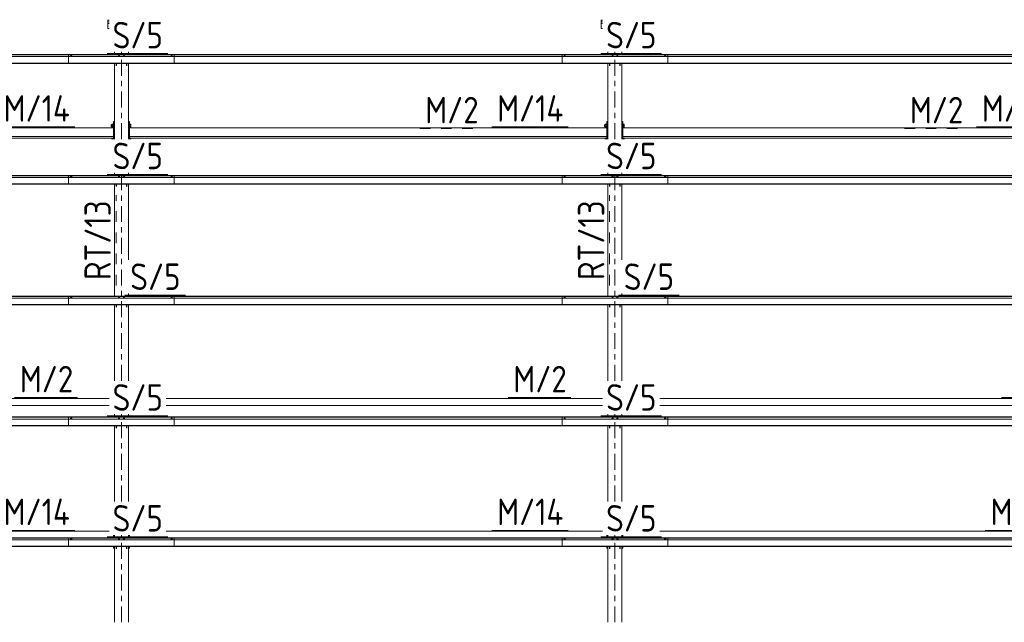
# Model space of a CAD drawing. Header units: millimetres. Extents: x -76 to 1111, y -178 to 661.
# Tile 43 of 91: x 132 to 244, y 442 to 510. Entities that reach past the tile are written whole.
import ezdxf

# ---------------------------------------------------------------- set-up
doc = ezdxf.new("R2010")
doc.units = ezdxf.units.MM
doc.header["$LTSCALE"] = 0.6
for name, pattern in [('XKITLINE00', [0]), ('XKITLINE02', [4, 2, -2]), ('XKITLINE03', [6, 3, -1, 1, -1])]:
    doc.linetypes.add(name, pattern=pattern)
for name, color, linetype, lineweight in [('Bolt', 7, 'Continuous', 0), ('Part', 2, 'Continuous', 0), ('PartMark', 3, 'Continuous', 0), ('S-GRID', 1, 'Continuous', 0)]:
    doc.layers.add(name, color=color, linetype=linetype, lineweight=lineweight)
doc.styles.add('ISOCPEUR', font='ISOCPEUR.TTF')

msp = doc.modelspace()

# ---------------------------------------------------------------- linework, layer by layer
at = {"layer": 'Bolt', "color": 3, "linetype": 'XKITLINE00', "lineweight": 0}
for p, q in [((137.71, 506.21), (137.65, 506.19)), ((137.65, 506.19), (137.65, 506.18)), ((137.71, 506.28), (137.7, 506.27)), ((137.7, 506.27), (137.7, 506.21)), ((137.73, 506.28), (137.71, 506.28)), ((137.82, 506.21), (137.71, 506.21)), ((137.71, 506.21), (137.71, 506.18)), ((137.76, 506.29), (137.73, 506.28)), ((137.79, 506.28), (137.76, 506.29)), ((137.82, 506.28), (137.79, 506.28)), ((137.82, 506.27), (137.82, 506.28)), ((137.82, 506.21), (137.82, 506.27)), ((137.87, 506.19), (137.82, 506.21)), ((137.82, 506.21), (137.82, 506.18)), ((137.87, 506.18), (137.87, 506.19)), ((143.13, 506.21), (143.08, 506.19)), ((143.08, 506.19), (143.08, 506.18)), ((143.14, 506.28), (143.13, 506.27)), ((143.13, 506.21), (143.13, 506.27)), ((143.24, 506.21), (143.13, 506.21)), ((143.13, 506.21), (143.13, 506.18)), ((143.16, 506.28), (143.14, 506.28)), ((143.19, 506.29), (143.16, 506.28)), ((143.22, 506.28), (143.19, 506.29)), ((143.24, 506.28), (143.22, 506.28)), ((143.25, 506.27), (143.24, 506.28)), ((143.3, 506.19), (143.24, 506.21)), ((143.24, 506.21), (143.24, 506.18)), ((143.25, 506.21), (143.25, 506.27)), ((143.3, 506.18), (143.3, 506.19)), ((143.68, 506.21), (143.63, 506.19)), ((143.63, 506.19), (143.63, 506.18)), ((143.69, 506.28), (143.68, 506.27)), ((143.68, 506.21), (143.68, 506.27)), ((143.79, 506.21), (143.68, 506.21)), ((143.68, 506.21), (143.68, 506.18)), ((143.71, 506.28), (143.69, 506.28)), ((143.74, 506.29), (143.71, 506.28)), ((143.77, 506.28), (143.74, 506.29)), ((143.79, 506.28), (143.77, 506.28)), ((143.8, 506.27), (143.79, 506.28)), ((143.85, 506.19), (143.79, 506.21)), ((143.79, 506.21), (143.79, 506.18)), ((143.8, 506.21), (143.8, 506.27)), ((143.85, 506.18), (143.85, 506.19)), ((149.11, 506.21), (149.05, 506.19)), ((149.05, 506.19), (149.05, 506.18)), ((149.11, 506.28), (149.1, 506.27)), ((149.1, 506.27), (149.1, 506.21)), ((149.13, 506.28), (149.11, 506.28)), ((149.22, 506.21), (149.11, 506.21)), ((149.11, 506.21), (149.11, 506.18)), ((149.16, 506.29), (149.13, 506.28)), ((149.19, 506.28), (149.16, 506.29)), ((149.22, 506.28), (149.19, 506.28)), ((149.22, 506.27), (149.22, 506.28)), ((149.22, 506.21), (149.22, 506.27)), ((149.27, 506.19), (149.22, 506.21)), ((149.22, 506.21), (149.22, 506.18)), ((149.27, 506.18), (149.27, 506.19)), ((193.71, 506.21), (193.65, 506.19)), ((193.65, 506.19), (193.65, 506.18)), ((193.71, 506.28), (193.7, 506.27)), ((193.7, 506.27), (193.7, 506.21)), ((193.73, 506.28), (193.71, 506.28)), ((193.82, 506.21), (193.71, 506.21)), ((193.71, 506.21), (193.71, 506.18)), ((193.76, 506.29), (193.73, 506.28)), ((193.79, 506.28), (193.76, 506.29)), ((193.82, 506.28), (193.79, 506.28)), ((193.82, 506.27), (193.82, 506.28)), ((193.82, 506.21), (193.82, 506.27)), ((193.87, 506.19), (193.82, 506.21)), ((193.82, 506.21), (193.82, 506.18)), ((193.87, 506.18), (193.87, 506.19)), ((199.13, 506.21), (199.08, 506.19)), ((199.08, 506.19), (199.08, 506.18)), ((199.14, 506.28), (199.13, 506.27)), ((199.13, 506.21), (199.13, 506.27)), ((199.24, 506.21), (199.13, 506.21)), ((199.13, 506.21), (199.13, 506.18)), ((199.16, 506.28), (199.14, 506.28)), ((199.19, 506.29), (199.16, 506.28)), ((199.22, 506.28), (199.19, 506.29)), ((199.24, 506.28), (199.22, 506.28)), ((199.25, 506.27), (199.24, 506.28)), ((199.3, 506.19), (199.24, 506.21)), ((199.24, 506.21), (199.24, 506.18)), ((199.25, 506.21), (199.25, 506.27)), ((199.3, 506.18), (199.3, 506.19)), ((199.68, 506.21), (199.63, 506.19)), ((199.63, 506.19), (199.63, 506.18)), ((199.69, 506.28), (199.68, 506.27)), ((199.68, 506.21), (199.68, 506.27)), ((199.79, 506.21), (199.68, 506.21)), ((199.68, 506.21), (199.68, 506.18)), ((199.71, 506.28), (199.69, 506.28)), ((199.74, 506.29), (199.71, 506.28)), ((199.77, 506.28), (199.74, 506.29)), ((199.79, 506.28), (199.77, 506.28)), ((199.8, 506.27), (199.79, 506.28)), ((199.85, 506.19), (199.79, 506.21)), ((199.79, 506.21), (199.79, 506.18)), ((199.8, 506.21), (199.8, 506.27)), ((199.85, 506.18), (199.85, 506.19)), ((205.11, 506.21), (205.05, 506.19)), ((205.05, 506.19), (205.05, 506.18)), ((205.11, 506.28), (205.1, 506.27)), ((205.1, 506.27), (205.1, 506.21)), ((205.13, 506.28), (205.11, 506.28)), ((205.22, 506.21), (205.11, 506.21)), ((205.11, 506.21), (205.11, 506.18)), ((205.16, 506.29), (205.13, 506.28)), ((205.19, 506.28), (205.16, 506.29)), ((205.22, 506.28), (205.19, 506.28)), ((205.22, 506.27), (205.22, 506.28)), ((205.22, 506.21), (205.22, 506.27)), ((205.27, 506.19), (205.22, 506.21)), ((205.22, 506.21), (205.22, 506.18)), ((205.27, 506.18), (205.27, 506.19)), ((142.29, 498.45), (142.29, 498.44)), ((142.29, 498.45), (142.37, 498.45)), ((142.29, 498.44), (142.29, 498.25)), ((142.37, 498.52), (142.37, 498.18)), ((142.37, 498.52), (142.53, 498.52)), ((142.37, 498.46), (142.53, 498.46)), ((142.37, 498.29), (142.53, 498.29)), ((142.53, 498.53), (142.53, 498.52)), ((142.53, 498.53), (142.56, 498.53)), ((142.53, 498.52), (142.53, 498.17)), ((144.26, 498.45), (144.26, 498.45)), ((144.26, 498.32), (144.26, 498.32)), ((144.36, 498.53), (144.39, 498.53)), ((144.39, 498.53), (144.39, 498.17)), ((144.39, 498.52), (144.52, 498.52)), ((144.39, 498.46), (144.52, 498.46)), ((144.39, 498.29), (144.52, 498.29)), ((144.52, 498.52), (144.52, 498.18)), ((198.29, 498.45), (198.29, 498.44)), ((198.29, 498.45), (198.37, 498.45)), ((198.29, 498.44), (198.29, 498.25)), ((198.37, 498.52), (198.37, 498.18)), ((198.37, 498.52), (198.53, 498.52)), ((198.37, 498.46), (198.53, 498.46)), ((198.37, 498.29), (198.53, 498.29)), ((198.53, 498.53), (198.53, 498.52)), ((198.53, 498.53), (198.56, 498.53)), ((198.53, 498.52), (198.53, 498.17)), ((200.26, 498.45), (200.26, 498.45)), ((200.26, 498.32), (200.26, 498.32)), ((200.36, 498.53), (200.39, 498.53)), ((200.39, 498.53), (200.39, 498.17)), ((200.39, 498.52), (200.52, 498.52)), ((200.39, 498.46), (200.52, 498.46)), ((200.39, 498.29), (200.52, 498.29)), ((200.52, 498.52), (200.52, 498.18)), ((142.29, 498.25), (142.37, 498.25)), ((142.37, 498.18), (142.53, 498.18)), ((142.53, 498.17), (142.56, 498.17)), ((144.26, 498.25), (144.26, 498.25)), ((144.26, 498.12), (144.26, 498.12)), ((144.36, 498.17), (144.39, 498.17)), ((144.39, 498.18), (144.52, 498.18)), ((198.29, 498.25), (198.37, 498.25)), ((198.37, 498.18), (198.53, 498.18)), ((198.53, 498.17), (198.56, 498.17)), ((200.26, 498.25), (200.26, 498.25)), ((200.26, 498.12), (200.26, 498.12)), ((200.36, 498.17), (200.39, 498.17)), ((200.39, 498.18), (200.52, 498.18)), ((142.37, 496.85), (142.37, 496.82)), ((142.37, 496.85), (142.53, 496.85)), ((142.53, 496.87), (142.53, 496.86)), ((142.53, 496.87), (142.56, 496.87)), ((142.53, 496.86), (142.53, 496.82)), ((144.26, 496.92), (144.26, 496.92)), ((144.36, 496.87), (144.39, 496.87)), ((144.39, 496.87), (144.39, 496.82)), ((144.39, 496.85), (144.52, 496.85)), ((144.52, 496.85), (144.52, 496.82)), ((198.37, 496.85), (198.37, 496.82)), ((198.37, 496.85), (198.53, 496.85)), ((198.53, 496.87), (198.53, 496.86)), ((198.53, 496.87), (198.56, 496.87)), ((198.53, 496.86), (198.53, 496.82)), ((200.26, 496.92), (200.26, 496.92)), ((200.36, 496.87), (200.39, 496.87)), ((200.39, 496.87), (200.39, 496.82)), ((200.39, 496.85), (200.52, 496.85)), ((200.52, 496.85), (200.52, 496.82)), ((137.71, 492.52), (137.65, 492.5)), ((137.65, 492.5), (137.65, 492.48)), ((137.71, 492.59), (137.7, 492.58)), ((137.7, 492.58), (137.7, 492.52)), ((137.73, 492.59), (137.71, 492.59)), ((137.82, 492.52), (137.71, 492.52)), ((137.71, 492.52), (137.71, 492.48)), ((137.76, 492.59), (137.73, 492.59)), ((137.79, 492.59), (137.76, 492.59)), ((137.82, 492.59), (137.79, 492.59)), ((137.82, 492.58), (137.82, 492.59)), ((137.82, 492.52), (137.82, 492.58)), ((137.87, 492.5), (137.82, 492.52)), ((137.82, 492.52), (137.82, 492.48)), ((137.87, 492.48), (137.87, 492.5)), ((143.13, 492.52), (143.08, 492.5)), ((143.08, 492.5), (143.08, 492.48)), ((143.14, 492.59), (143.13, 492.58)), ((143.13, 492.52), (143.13, 492.58)), ((143.24, 492.52), (143.13, 492.52)), ((143.13, 492.52), (143.13, 492.48)), ((143.16, 492.59), (143.14, 492.59)), ((143.19, 492.59), (143.16, 492.59)), ((143.22, 492.59), (143.19, 492.59)), ((143.24, 492.59), (143.22, 492.59)), ((143.25, 492.58), (143.24, 492.59)), ((143.3, 492.5), (143.24, 492.52)), ((143.24, 492.52), (143.24, 492.48)), ((143.25, 492.52), (143.25, 492.58)), ((143.3, 492.48), (143.3, 492.5)), ((143.68, 492.52), (143.63, 492.5)), ((143.63, 492.5), (143.63, 492.48)), ((143.69, 492.59), (143.68, 492.58)), ((143.68, 492.52), (143.68, 492.58)), ((143.79, 492.52), (143.68, 492.52)), ((143.68, 492.52), (143.68, 492.48)), ((143.71, 492.59), (143.69, 492.59)), ((143.74, 492.59), (143.71, 492.59)), ((143.77, 492.59), (143.74, 492.59)), ((143.79, 492.59), (143.77, 492.59)), ((143.8, 492.58), (143.79, 492.59)), ((143.85, 492.5), (143.79, 492.52)), ((143.79, 492.52), (143.79, 492.48)), ((143.8, 492.52), (143.8, 492.58)), ((143.85, 492.48), (143.85, 492.5)), ((149.11, 492.52), (149.05, 492.5)), ((149.05, 492.5), (149.05, 492.48)), ((149.11, 492.59), (149.1, 492.58)), ((149.1, 492.58), (149.1, 492.52)), ((149.13, 492.59), (149.11, 492.59)), ((149.22, 492.52), (149.11, 492.52)), ((149.11, 492.52), (149.11, 492.48)), ((149.16, 492.59), (149.13, 492.59)), ((149.19, 492.59), (149.16, 492.59)), ((149.22, 492.59), (149.19, 492.59)), ((149.22, 492.58), (149.22, 492.59)), ((149.22, 492.52), (149.22, 492.58)), ((149.27, 492.5), (149.22, 492.52)), ((149.22, 492.52), (149.22, 492.48)), ((149.27, 492.48), (149.27, 492.5)), ((193.71, 492.52), (193.65, 492.5)), ((193.65, 492.5), (193.65, 492.48)), ((193.71, 492.59), (193.7, 492.58)), ((193.7, 492.58), (193.7, 492.52)), ((193.73, 492.59), (193.71, 492.59)), ((193.82, 492.52), (193.71, 492.52)), ((193.71, 492.52), (193.71, 492.48)), ((193.76, 492.59), (193.73, 492.59)), ((193.79, 492.59), (193.76, 492.59)), ((193.82, 492.59), (193.79, 492.59)), ((193.82, 492.58), (193.82, 492.59)), ((193.82, 492.52), (193.82, 492.58)), ((193.87, 492.5), (193.82, 492.52)), ((193.82, 492.52), (193.82, 492.48)), ((193.87, 492.48), (193.87, 492.5)), ((199.13, 492.52), (199.08, 492.5)), ((199.08, 492.5), (199.08, 492.48)), ((199.14, 492.59), (199.13, 492.58)), ((199.13, 492.52), (199.13, 492.58)), ((199.24, 492.52), (199.13, 492.52)), ((199.13, 492.52), (199.13, 492.48)), ((199.16, 492.59), (199.14, 492.59)), ((199.19, 492.59), (199.16, 492.59)), ((199.22, 492.59), (199.19, 492.59)), ((199.24, 492.59), (199.22, 492.59)), ((199.25, 492.58), (199.24, 492.59)), ((199.3, 492.5), (199.24, 492.52)), ((199.24, 492.52), (199.24, 492.48)), ((199.25, 492.52), (199.25, 492.58)), ((199.3, 492.48), (199.3, 492.5)), ((199.68, 492.52), (199.63, 492.5)), ((199.63, 492.5), (199.63, 492.48)), ((199.69, 492.59), (199.68, 492.58)), ((199.68, 492.52), (199.68, 492.58)), ((199.79, 492.52), (199.68, 492.52)), ((199.68, 492.52), (199.68, 492.48)), ((199.71, 492.59), (199.69, 492.59)), ((199.74, 492.59), (199.71, 492.59)), ((199.77, 492.59), (199.74, 492.59)), ((199.79, 492.59), (199.77, 492.59)), ((199.8, 492.58), (199.79, 492.59)), ((199.85, 492.5), (199.79, 492.52)), ((199.79, 492.52), (199.79, 492.48)), ((199.8, 492.52), (199.8, 492.58)), ((199.85, 492.48), (199.85, 492.5)), ((205.11, 492.52), (205.05, 492.5)), ((205.05, 492.5), (205.05, 492.48)), ((205.11, 492.59), (205.1, 492.58)), ((205.1, 492.58), (205.1, 492.52)), ((205.13, 492.59), (205.11, 492.59)), ((205.22, 492.52), (205.11, 492.52)), ((205.11, 492.52), (205.11, 492.48)), ((205.16, 492.59), (205.13, 492.59)), ((205.19, 492.59), (205.16, 492.59)), ((205.22, 492.59), (205.19, 492.59)), ((205.22, 492.58), (205.22, 492.59)), ((205.22, 492.52), (205.22, 492.58)), ((205.27, 492.5), (205.22, 492.52)), ((205.22, 492.52), (205.22, 492.48)), ((205.27, 492.48), (205.27, 492.5)), ((137.71, 478.83), (137.65, 478.81)), ((137.65, 478.81), (137.65, 478.79)), ((137.71, 478.89), (137.7, 478.88)), ((137.7, 478.88), (137.7, 478.82)), ((137.73, 478.9), (137.71, 478.89)), ((137.82, 478.83), (137.71, 478.83)), ((137.71, 478.83), (137.71, 478.79)), ((137.76, 478.9), (137.73, 478.9)), ((137.79, 478.9), (137.76, 478.9)), ((137.82, 478.89), (137.79, 478.9)), ((137.82, 478.88), (137.82, 478.89)), ((137.82, 478.82), (137.82, 478.88)), ((137.87, 478.81), (137.82, 478.83)), ((137.82, 478.83), (137.82, 478.79)), ((137.87, 478.79), (137.87, 478.81)), ((143.13, 478.83), (143.08, 478.81)), ((143.08, 478.81), (143.08, 478.79)), ((143.14, 478.89), (143.13, 478.88)), ((143.13, 478.82), (143.13, 478.88)), ((143.24, 478.83), (143.13, 478.83)), ((143.13, 478.83), (143.13, 478.79)), ((143.16, 478.9), (143.14, 478.89)), ((143.19, 478.9), (143.16, 478.9)), ((143.22, 478.9), (143.19, 478.9)), ((143.24, 478.89), (143.22, 478.9)), ((143.25, 478.88), (143.24, 478.89)), ((143.3, 478.81), (143.24, 478.83)), ((143.24, 478.83), (143.24, 478.79)), ((143.25, 478.82), (143.25, 478.88)), ((143.3, 478.79), (143.3, 478.81)), ((143.68, 478.83), (143.63, 478.81)), ((143.63, 478.81), (143.63, 478.79)), ((143.69, 478.89), (143.68, 478.88)), ((143.68, 478.82), (143.68, 478.88)), ((143.79, 478.83), (143.68, 478.83)), ((143.68, 478.83), (143.68, 478.79)), ((143.71, 478.9), (143.69, 478.89)), ((143.74, 478.9), (143.71, 478.9)), ((143.77, 478.9), (143.74, 478.9)), ((143.79, 478.89), (143.77, 478.9)), ((143.8, 478.88), (143.79, 478.89)), ((143.85, 478.81), (143.79, 478.83)), ((143.79, 478.83), (143.79, 478.79)), ((143.8, 478.82), (143.8, 478.88)), ((143.85, 478.79), (143.85, 478.81)), ((149.11, 478.83), (149.05, 478.81)), ((149.05, 478.81), (149.05, 478.79)), ((149.11, 478.89), (149.1, 478.88)), ((149.1, 478.88), (149.1, 478.82)), ((149.13, 478.9), (149.11, 478.89)), ((149.22, 478.83), (149.11, 478.83)), ((149.11, 478.83), (149.11, 478.79)), ((149.16, 478.9), (149.13, 478.9)), ((149.19, 478.9), (149.16, 478.9)), ((149.22, 478.89), (149.19, 478.9)), ((149.22, 478.88), (149.22, 478.89)), ((149.22, 478.82), (149.22, 478.88)), ((149.27, 478.81), (149.22, 478.83)), ((149.22, 478.83), (149.22, 478.79)), ((149.27, 478.79), (149.27, 478.81)), ((193.71, 478.83), (193.65, 478.81)), ((193.65, 478.81), (193.65, 478.79)), ((193.71, 478.89), (193.7, 478.88)), ((193.7, 478.88), (193.7, 478.82)), ((193.73, 478.9), (193.71, 478.89)), ((193.82, 478.83), (193.71, 478.83)), ((193.71, 478.83), (193.71, 478.79)), ((193.76, 478.9), (193.73, 478.9)), ((193.79, 478.9), (193.76, 478.9)), ((193.82, 478.89), (193.79, 478.9)), ((193.82, 478.88), (193.82, 478.89)), ((193.82, 478.82), (193.82, 478.88)), ((193.87, 478.81), (193.82, 478.83)), ((193.82, 478.83), (193.82, 478.79)), ((193.87, 478.79), (193.87, 478.81)), ((199.13, 478.83), (199.08, 478.81)), ((199.08, 478.81), (199.08, 478.79)), ((199.14, 478.89), (199.13, 478.88)), ((199.13, 478.82), (199.13, 478.88)), ((199.24, 478.83), (199.13, 478.83)), ((199.13, 478.83), (199.13, 478.79)), ((199.16, 478.9), (199.14, 478.89)), ((199.19, 478.9), (199.16, 478.9)), ((199.22, 478.9), (199.19, 478.9)), ((199.24, 478.89), (199.22, 478.9)), ((199.25, 478.88), (199.24, 478.89)), ((199.3, 478.81), (199.24, 478.83)), ((199.24, 478.83), (199.24, 478.79)), ((199.25, 478.82), (199.25, 478.88)), ((199.3, 478.79), (199.3, 478.81)), ((199.68, 478.83), (199.63, 478.81)), ((199.63, 478.81), (199.63, 478.79)), ((199.69, 478.89), (199.68, 478.88)), ((199.68, 478.82), (199.68, 478.88)), ((199.79, 478.83), (199.68, 478.83)), ((199.68, 478.83), (199.68, 478.79)), ((199.71, 478.9), (199.69, 478.89)), ((199.74, 478.9), (199.71, 478.9)), ((199.77, 478.9), (199.74, 478.9)), ((199.79, 478.89), (199.77, 478.9)), ((199.8, 478.88), (199.79, 478.89)), ((199.85, 478.81), (199.79, 478.83)), ((199.79, 478.83), (199.79, 478.79)), ((199.8, 478.82), (199.8, 478.88)), ((199.85, 478.79), (199.85, 478.81)), ((205.11, 478.83), (205.05, 478.81)), ((205.05, 478.81), (205.05, 478.79)), ((205.11, 478.89), (205.1, 478.88)), ((205.1, 478.88), (205.1, 478.82)), ((205.13, 478.9), (205.11, 478.89)), ((205.22, 478.83), (205.11, 478.83)), ((205.11, 478.83), (205.11, 478.79)), ((205.16, 478.9), (205.13, 478.9)), ((205.19, 478.9), (205.16, 478.9)), ((205.22, 478.89), (205.19, 478.9)), ((205.22, 478.88), (205.22, 478.89)), ((205.22, 478.82), (205.22, 478.88)), ((205.27, 478.81), (205.22, 478.83)), ((205.22, 478.83), (205.22, 478.79)), ((205.27, 478.79), (205.27, 478.81)), ((137.71, 465.13), (137.65, 465.11)), ((137.65, 465.11), (137.65, 465.09)), ((137.71, 465.2), (137.7, 465.19)), ((137.7, 465.19), (137.7, 465.13)), ((137.73, 465.2), (137.71, 465.2)), ((137.82, 465.13), (137.71, 465.13)), ((137.71, 465.13), (137.71, 465.09)), ((137.76, 465.2), (137.73, 465.2)), ((137.79, 465.2), (137.76, 465.2)), ((137.82, 465.2), (137.79, 465.2)), ((137.82, 465.19), (137.82, 465.2)), ((137.82, 465.13), (137.82, 465.19)), ((137.87, 465.11), (137.82, 465.13)), ((137.82, 465.13), (137.82, 465.09)), ((137.87, 465.09), (137.87, 465.11)), ((143.13, 465.13), (143.08, 465.11)), ((143.08, 465.11), (143.08, 465.09)), ((143.14, 465.2), (143.13, 465.19)), ((143.13, 465.13), (143.13, 465.19)), ((143.24, 465.13), (143.13, 465.13)), ((143.13, 465.13), (143.13, 465.09)), ((143.16, 465.2), (143.14, 465.2)), ((143.19, 465.2), (143.16, 465.2)), ((143.22, 465.2), (143.19, 465.2)), ((143.24, 465.2), (143.22, 465.2)), ((143.25, 465.19), (143.24, 465.2)), ((143.3, 465.11), (143.24, 465.13)), ((143.24, 465.13), (143.24, 465.09)), ((143.25, 465.13), (143.25, 465.19)), ((143.3, 465.09), (143.3, 465.11)), ((143.68, 465.13), (143.63, 465.11)), ((143.63, 465.11), (143.63, 465.09)), ((143.69, 465.2), (143.68, 465.19)), ((143.68, 465.13), (143.68, 465.19)), ((143.79, 465.13), (143.68, 465.13)), ((143.68, 465.13), (143.68, 465.09)), ((143.71, 465.2), (143.69, 465.2)), ((143.74, 465.2), (143.71, 465.2)), ((143.77, 465.2), (143.74, 465.2)), ((143.79, 465.2), (143.77, 465.2)), ((143.8, 465.19), (143.79, 465.2)), ((143.85, 465.11), (143.79, 465.13)), ((143.79, 465.13), (143.79, 465.09)), ((143.8, 465.13), (143.8, 465.19)), ((143.85, 465.09), (143.85, 465.11)), ((149.11, 465.13), (149.05, 465.11)), ((149.05, 465.11), (149.05, 465.09)), ((149.11, 465.2), (149.1, 465.19)), ((149.1, 465.19), (149.1, 465.13)), ((149.13, 465.2), (149.11, 465.2)), ((149.22, 465.13), (149.11, 465.13)), ((149.11, 465.13), (149.11, 465.09)), ((149.16, 465.2), (149.13, 465.2)), ((149.19, 465.2), (149.16, 465.2)), ((149.22, 465.2), (149.19, 465.2)), ((149.22, 465.19), (149.22, 465.2)), ((149.22, 465.13), (149.22, 465.19)), ((149.27, 465.11), (149.22, 465.13)), ((149.22, 465.13), (149.22, 465.09)), ((149.27, 465.09), (149.27, 465.11)), ((193.71, 465.13), (193.65, 465.11)), ((193.65, 465.11), (193.65, 465.09)), ((193.71, 465.2), (193.7, 465.19)), ((193.7, 465.19), (193.7, 465.13)), ((193.73, 465.2), (193.71, 465.2)), ((193.82, 465.13), (193.71, 465.13)), ((193.71, 465.13), (193.71, 465.09)), ((193.76, 465.2), (193.73, 465.2)), ((193.79, 465.2), (193.76, 465.2)), ((193.82, 465.2), (193.79, 465.2)), ((193.82, 465.19), (193.82, 465.2)), ((193.82, 465.13), (193.82, 465.19)), ((193.87, 465.11), (193.82, 465.13)), ((193.82, 465.13), (193.82, 465.09)), ((193.87, 465.09), (193.87, 465.11)), ((199.13, 465.13), (199.08, 465.11)), ((199.08, 465.11), (199.08, 465.09)), ((199.14, 465.2), (199.13, 465.19)), ((199.13, 465.13), (199.13, 465.19)), ((199.24, 465.13), (199.13, 465.13)), ((199.13, 465.13), (199.13, 465.09)), ((199.16, 465.2), (199.14, 465.2)), ((199.19, 465.2), (199.16, 465.2)), ((199.22, 465.2), (199.19, 465.2)), ((199.24, 465.2), (199.22, 465.2)), ((199.25, 465.19), (199.24, 465.2)), ((199.3, 465.11), (199.24, 465.13)), ((199.24, 465.13), (199.24, 465.09)), ((199.25, 465.13), (199.25, 465.19)), ((199.3, 465.09), (199.3, 465.11)), ((199.68, 465.13), (199.63, 465.11)), ((199.63, 465.11), (199.63, 465.09)), ((199.69, 465.2), (199.68, 465.19)), ((199.68, 465.13), (199.68, 465.19)), ((199.79, 465.13), (199.68, 465.13)), ((199.68, 465.13), (199.68, 465.09)), ((199.71, 465.2), (199.69, 465.2)), ((199.74, 465.2), (199.71, 465.2)), ((199.77, 465.2), (199.74, 465.2)), ((199.79, 465.2), (199.77, 465.2)), ((199.8, 465.19), (199.79, 465.2)), ((199.85, 465.11), (199.79, 465.13)), ((199.79, 465.13), (199.79, 465.09)), ((199.8, 465.13), (199.8, 465.19)), ((199.85, 465.09), (199.85, 465.11)), ((205.11, 465.13), (205.05, 465.11)), ((205.05, 465.11), (205.05, 465.09)), ((205.11, 465.2), (205.1, 465.19)), ((205.1, 465.19), (205.1, 465.13)), ((205.13, 465.2), (205.11, 465.2)), ((205.22, 465.13), (205.11, 465.13)), ((205.11, 465.13), (205.11, 465.09)), ((205.16, 465.2), (205.13, 465.2)), ((205.19, 465.2), (205.16, 465.2)), ((205.22, 465.2), (205.19, 465.2)), ((205.22, 465.19), (205.22, 465.2)), ((205.22, 465.13), (205.22, 465.19)), ((205.27, 465.11), (205.22, 465.13)), ((205.22, 465.13), (205.22, 465.09)), ((205.27, 465.09), (205.27, 465.11)), ((137.71, 451.44), (137.65, 451.42)), ((137.65, 451.42), (137.65, 451.4)), ((137.71, 451.5), (137.7, 451.5)), ((137.7, 451.5), (137.7, 451.44)), ((137.73, 451.51), (137.71, 451.5)), ((137.82, 451.44), (137.71, 451.44)), ((137.71, 451.44), (137.71, 451.4)), ((137.76, 451.51), (137.73, 451.51)), ((137.79, 451.51), (137.76, 451.51)), ((137.82, 451.5), (137.79, 451.51)), ((137.82, 451.5), (137.82, 451.5)), ((137.82, 451.44), (137.82, 451.5)), ((137.87, 451.42), (137.82, 451.44)), ((137.82, 451.44), (137.82, 451.4)), ((137.87, 451.4), (137.87, 451.42)), ((143.13, 451.44), (143.08, 451.42)), ((143.08, 451.42), (143.08, 451.4)), ((143.14, 451.5), (143.13, 451.5)), ((143.13, 451.44), (143.13, 451.5)), ((143.24, 451.44), (143.13, 451.44)), ((143.13, 451.44), (143.13, 451.4)), ((143.16, 451.51), (143.14, 451.5)), ((143.19, 451.51), (143.16, 451.51)), ((143.22, 451.51), (143.19, 451.51)), ((143.24, 451.5), (143.22, 451.51)), ((143.25, 451.5), (143.24, 451.5)), ((143.3, 451.42), (143.24, 451.44)), ((143.24, 451.44), (143.24, 451.4)), ((143.25, 451.44), (143.25, 451.5)), ((143.3, 451.4), (143.3, 451.42)), ((143.68, 451.44), (143.63, 451.42)), ((143.63, 451.42), (143.63, 451.4)), ((143.69, 451.5), (143.68, 451.5)), ((143.68, 451.44), (143.68, 451.5)), ((143.79, 451.44), (143.68, 451.44)), ((143.68, 451.44), (143.68, 451.4)), ((143.71, 451.51), (143.69, 451.5)), ((143.74, 451.51), (143.71, 451.51)), ((143.77, 451.51), (143.74, 451.51)), ((143.79, 451.5), (143.77, 451.51)), ((143.8, 451.5), (143.79, 451.5)), ((143.85, 451.42), (143.79, 451.44)), ((143.79, 451.44), (143.79, 451.4)), ((143.8, 451.44), (143.8, 451.5)), ((143.85, 451.4), (143.85, 451.42)), ((149.11, 451.44), (149.05, 451.42)), ((149.05, 451.42), (149.05, 451.4)), ((149.11, 451.5), (149.1, 451.5)), ((149.1, 451.5), (149.1, 451.44)), ((149.13, 451.51), (149.11, 451.5)), ((149.22, 451.44), (149.11, 451.44)), ((149.11, 451.44), (149.11, 451.4)), ((149.16, 451.51), (149.13, 451.51)), ((149.19, 451.51), (149.16, 451.51)), ((149.22, 451.5), (149.19, 451.51)), ((149.22, 451.5), (149.22, 451.5)), ((149.22, 451.44), (149.22, 451.5)), ((149.27, 451.42), (149.22, 451.44)), ((149.22, 451.44), (149.22, 451.4)), ((149.27, 451.4), (149.27, 451.42)), ((193.71, 451.44), (193.65, 451.42)), ((193.65, 451.42), (193.65, 451.4)), ((193.71, 451.5), (193.7, 451.5)), ((193.7, 451.5), (193.7, 451.44)), ((193.73, 451.51), (193.71, 451.5)), ((193.82, 451.44), (193.71, 451.44)), ((193.71, 451.44), (193.71, 451.4)), ((193.76, 451.51), (193.73, 451.51)), ((193.79, 451.51), (193.76, 451.51)), ((193.82, 451.5), (193.79, 451.51)), ((193.82, 451.5), (193.82, 451.5)), ((193.82, 451.44), (193.82, 451.5)), ((193.87, 451.42), (193.82, 451.44)), ((193.82, 451.44), (193.82, 451.4)), ((193.87, 451.4), (193.87, 451.42)), ((199.13, 451.44), (199.08, 451.42)), ((199.08, 451.42), (199.08, 451.4)), ((199.14, 451.5), (199.13, 451.5)), ((199.13, 451.44), (199.13, 451.5)), ((199.24, 451.44), (199.13, 451.44)), ((199.13, 451.44), (199.13, 451.4)), ((199.16, 451.51), (199.14, 451.5)), ((199.19, 451.51), (199.16, 451.51)), ((199.22, 451.51), (199.19, 451.51)), ((199.24, 451.5), (199.22, 451.51)), ((199.25, 451.5), (199.24, 451.5)), ((199.3, 451.42), (199.24, 451.44)), ((199.24, 451.44), (199.24, 451.4)), ((199.25, 451.44), (199.25, 451.5)), ((199.3, 451.4), (199.3, 451.42)), ((199.68, 451.44), (199.63, 451.42)), ((199.63, 451.42), (199.63, 451.4)), ((199.69, 451.5), (199.68, 451.5)), ((199.68, 451.44), (199.68, 451.5)), ((199.79, 451.44), (199.68, 451.44)), ((199.68, 451.44), (199.68, 451.4)), ((199.71, 451.51), (199.69, 451.5)), ((199.74, 451.51), (199.71, 451.51)), ((199.77, 451.51), (199.74, 451.51)), ((199.79, 451.5), (199.77, 451.51)), ((199.8, 451.5), (199.79, 451.5)), ((199.85, 451.42), (199.79, 451.44)), ((199.79, 451.44), (199.79, 451.4)), ((199.8, 451.44), (199.8, 451.5)), ((199.85, 451.4), (199.85, 451.42)), ((205.11, 451.44), (205.05, 451.42)), ((205.05, 451.42), (205.05, 451.4)), ((205.11, 451.5), (205.1, 451.5)), ((205.1, 451.5), (205.1, 451.44)), ((205.13, 451.51), (205.11, 451.5)), ((205.22, 451.44), (205.11, 451.44)), ((205.11, 451.44), (205.11, 451.4)), ((205.16, 451.51), (205.13, 451.51)), ((205.19, 451.51), (205.16, 451.51)), ((205.22, 451.5), (205.19, 451.51)), ((205.22, 451.5), (205.22, 451.5)), ((205.22, 451.44), (205.22, 451.5)), ((205.27, 451.42), (205.22, 451.44)), ((205.22, 451.44), (205.22, 451.4)), ((205.27, 451.4), (205.27, 451.42))]:
    msp.add_line(p, q, dxfattribs=at)
at = {"layer": 'Part', "color": 2, "linetype": 'XKITLINE00', "lineweight": 0}
for p, q in [((142.06, 510.31), (141.91, 510.31)), ((141.91, 510.31), (141.91, 510.11)), ((141.91, 510.11), (142.06, 510.11)), ((142.06, 510.11), (141.91, 510.11)), ((141.91, 510.11), (141.91, 509.36)), ((141.91, 509.92), (142.06, 509.92)), ((198.06, 510.31), (197.91, 510.31)), ((197.91, 510.31), (197.91, 510.11)), ((197.91, 510.11), (198.06, 510.11)), ((198.06, 510.11), (197.91, 510.11)), ((197.91, 510.11), (197.91, 509.36)), ((197.91, 509.92), (198.06, 509.92)), ((141.91, 509.36), (142.06, 509.36)), ((197.91, 509.36), (198.06, 509.36)), ((81.46, 506.42), (149.46, 506.42)), ((81.46, 506.4), (149.46, 506.4)), ((81.46, 506.37), (149.46, 506.37)), ((81.46, 506.18), (149.46, 506.18)), ((137.46, 506.42), (137.46, 505.42)), ((137.46, 506.42), (205.46, 506.42)), ((137.46, 506.4), (205.46, 506.4)), ((137.46, 506.37), (205.46, 506.37)), ((137.46, 506.18), (205.46, 506.18)), ((142.66, 506.42), (142.66, 506.72)), ((144.26, 506.42), (144.26, 506.72)), ((149.46, 505.42), (149.46, 506.42)), ((193.46, 506.42), (193.46, 505.42)), ((193.46, 506.42), (261.46, 506.42)), ((193.46, 506.4), (261.46, 506.4)), ((193.46, 506.37), (261.46, 506.37)), ((193.46, 506.18), (261.46, 506.18)), ((198.66, 506.42), (198.66, 506.72)), ((200.26, 506.42), (200.26, 506.72)), ((205.46, 505.42), (205.46, 506.42)), ((81.46, 505.45), (149.46, 505.45)), ((81.46, 505.42), (149.46, 505.42)), ((137.46, 505.45), (205.46, 505.45)), ((137.46, 505.42), (205.46, 505.42)), ((142.66, 496.82), (142.66, 505.42)), ((142.86, 505.15), (142.86, 505.42)), ((142.89, 505.15), (142.89, 505.42)), ((144.03, 505.15), (144.03, 505.42)), ((144.06, 505.15), (144.06, 505.42)), ((144.26, 496.82), (144.26, 505.42)), ((193.46, 505.45), (261.46, 505.45)), ((193.46, 505.42), (261.46, 505.42)), ((198.66, 496.82), (198.66, 505.42)), ((198.86, 505.15), (198.86, 505.42)), ((198.89, 505.15), (198.89, 505.42)), ((200.03, 505.15), (200.03, 505.42)), ((200.06, 505.15), (200.06, 505.42)), ((200.26, 496.82), (200.26, 505.42)), ((142.56, 498.84), (142.56, 496.82)), ((142.56, 498.84), (142.66, 498.84)), ((144.36, 498.84), (144.26, 498.84)), ((144.26, 498.84), (144.26, 496.82)), ((144.36, 496.82), (144.36, 498.84)), ((198.56, 498.84), (198.56, 496.82)), ((198.56, 498.84), (198.66, 498.84)), ((200.36, 498.84), (200.26, 498.84)), ((200.26, 498.84), (200.26, 496.82)), ((200.36, 496.82), (200.36, 498.84)), ((142.56, 498.11), (88.36, 498.11)), ((142.56, 497.13), (142.56, 498.11)), ((144.26, 497.92), (144.26, 497.92)), ((144.36, 498.11), (144.36, 497.13)), ((144.36, 498.11), (198.56, 498.11)), ((198.56, 497.13), (198.56, 498.11)), ((200.26, 497.92), (200.26, 497.92)), ((200.36, 498.11), (200.36, 497.13)), ((200.36, 498.11), (250.56, 498.11)), ((88.36, 497.13), (142.56, 497.13)), ((88.36, 496.92), (142.56, 496.92)), ((144.26, 497.12), (144.26, 497.12)), ((144.36, 497.13), (198.56, 497.13)), ((144.36, 496.93), (198.56, 496.93)), ((200.26, 497.12), (200.26, 497.12)), ((200.36, 497.13), (250.56, 497.13)), ((200.36, 496.93), (250.56, 496.93)), ((81.46, 492.72), (149.46, 492.72)), ((137.46, 492.72), (137.46, 491.73)), ((137.46, 492.72), (205.46, 492.72)), ((142.66, 492.72), (142.66, 493.02)), ((144.26, 492.72), (144.26, 493.02)), ((149.46, 491.73), (149.46, 492.72)), ((193.46, 492.72), (193.46, 491.73)), ((193.46, 492.72), (261.46, 492.72)), ((198.66, 492.72), (198.66, 493.02)), ((200.26, 492.72), (200.26, 493.02)), ((205.46, 491.73), (205.46, 492.72)), ((81.46, 492.7), (149.46, 492.7)), ((81.46, 492.68), (149.46, 492.68)), ((81.46, 492.48), (149.46, 492.48)), ((81.46, 491.76), (149.46, 491.76)), ((81.46, 491.73), (149.46, 491.73)), ((137.46, 492.7), (205.46, 492.7)), ((137.46, 492.68), (205.46, 492.68)), ((137.46, 492.48), (205.46, 492.48)), ((137.46, 491.76), (205.46, 491.76)), ((137.46, 491.73), (205.46, 491.73)), ((142.66, 479.03), (142.66, 491.73)), ((142.86, 491.46), (142.86, 491.73)), ((142.89, 491.46), (142.89, 491.73)), ((144.03, 491.46), (144.03, 491.73)), ((144.06, 491.46), (144.06, 491.73)), ((144.26, 483.13), (144.26, 491.73)), ((193.46, 492.7), (261.46, 492.7)), ((193.46, 492.68), (261.46, 492.68)), ((193.46, 492.48), (261.46, 492.48)), ((193.46, 491.76), (261.46, 491.76)), ((193.46, 491.73), (261.46, 491.73)), ((198.66, 479.03), (198.66, 491.73)), ((198.86, 491.46), (198.86, 491.73)), ((198.89, 491.46), (198.89, 491.73)), ((200.03, 491.46), (200.03, 491.73)), ((200.06, 491.46), (200.06, 491.73)), ((200.26, 483.13), (200.26, 491.73)), ((144.26, 479.03), (144.26, 479.33)), ((200.26, 479.03), (200.26, 479.33)), ((81.46, 479.03), (149.46, 479.03)), ((81.46, 479.01), (149.46, 479.01)), ((81.46, 478.98), (149.46, 478.98)), ((81.46, 478.79), (149.46, 478.79)), ((137.46, 479.03), (137.46, 478.03)), ((137.46, 479.03), (205.46, 479.03)), ((137.46, 479.01), (205.46, 479.01)), ((137.46, 478.98), (205.46, 478.98)), ((137.46, 478.79), (205.46, 478.79)), ((149.46, 478.03), (149.46, 479.03)), ((193.46, 479.03), (193.46, 478.03)), ((193.46, 479.03), (261.46, 479.03)), ((193.46, 479.01), (261.46, 479.01)), ((193.46, 478.98), (261.46, 478.98)), ((193.46, 478.79), (261.46, 478.79)), ((205.46, 478.03), (205.46, 479.03)), ((81.46, 478.06), (149.46, 478.06)), ((81.46, 478.03), (149.46, 478.03)), ((137.46, 478.06), (205.46, 478.06)), ((137.46, 478.03), (205.46, 478.03)), ((142.66, 469.44), (142.66, 478.03)), ((142.86, 477.77), (142.86, 478.03)), ((142.89, 477.77), (142.89, 478.03)), ((144.03, 477.77), (144.03, 478.03)), ((144.06, 477.77), (144.06, 478.03)), ((144.26, 469.44), (144.26, 478.03)), ((193.46, 478.06), (261.46, 478.06)), ((193.46, 478.03), (261.46, 478.03)), ((198.66, 469.44), (198.66, 478.03)), ((198.86, 477.77), (198.86, 478.03)), ((198.89, 477.77), (198.89, 478.03)), ((200.03, 477.77), (200.03, 478.03)), ((200.06, 477.77), (200.06, 478.03)), ((200.26, 469.44), (200.26, 478.03)), ((92.54, 467.42), (142.06, 467.42)), ((148.54, 467.42), (198.06, 467.42)), ((204.54, 467.42), (254.06, 467.42)), ((92.54, 466.62), (142.06, 466.62)), ((148.54, 466.62), (198.06, 466.62)), ((204.54, 466.62), (254.06, 466.62)), ((81.46, 465.34), (149.46, 465.34)), ((81.46, 465.32), (149.46, 465.32)), ((81.46, 465.29), (149.46, 465.29)), ((81.46, 465.09), (149.46, 465.09)), ((137.46, 465.34), (137.46, 464.34)), ((137.46, 465.34), (205.46, 465.34)), ((137.46, 465.32), (205.46, 465.32)), ((137.46, 465.29), (205.46, 465.29)), ((137.46, 465.09), (205.46, 465.09)), ((142.66, 465.34), (142.66, 465.64)), ((144.26, 465.34), (144.26, 465.64)), ((149.46, 464.34), (149.46, 465.34)), ((193.46, 465.34), (193.46, 464.34)), ((193.46, 465.34), (261.46, 465.34)), ((193.46, 465.32), (261.46, 465.32)), ((193.46, 465.29), (261.46, 465.29)), ((193.46, 465.09), (261.46, 465.09)), ((198.66, 465.34), (198.66, 465.64)), ((200.26, 465.34), (200.26, 465.64)), ((205.46, 464.34), (205.46, 465.34)), ((81.46, 464.37), (149.46, 464.37)), ((81.46, 464.34), (149.46, 464.34)), ((137.46, 464.37), (205.46, 464.37)), ((137.46, 464.34), (205.46, 464.34)), ((142.66, 455.74), (142.66, 464.34)), ((142.86, 464.07), (142.86, 464.34)), ((142.89, 464.07), (142.89, 464.34)), ((144.03, 464.07), (144.03, 464.34)), ((144.06, 464.07), (144.06, 464.34)), ((144.26, 455.74), (144.26, 464.34)), ((193.46, 464.37), (261.46, 464.37)), ((193.46, 464.34), (261.46, 464.34)), ((198.66, 455.74), (198.66, 464.34)), ((198.86, 464.07), (198.86, 464.34)), ((198.89, 464.07), (198.89, 464.34)), ((200.03, 464.07), (200.03, 464.34)), ((200.06, 464.07), (200.06, 464.34)), ((200.26, 455.74), (200.26, 464.34)), ((81.46, 451.64), (149.46, 451.64)), ((81.46, 451.62), (149.46, 451.62)), ((81.46, 451.59), (149.46, 451.59)), ((81.46, 451.4), (149.46, 451.4)), ((142.06, 452.37), (92.54, 452.37)), ((137.46, 451.64), (137.46, 450.65)), ((137.46, 451.64), (205.46, 451.64)), ((137.46, 451.62), (205.46, 451.62)), ((137.46, 451.59), (205.46, 451.59)), ((137.46, 451.4), (205.46, 451.4)), ((142.56, 451.64), (142.56, 451.94)), ((142.56, 451.64), (142.56, 451.94)), ((142.66, 451.64), (142.66, 451.94)), ((142.66, 451.64), (142.66, 451.94)), ((144.26, 451.64), (144.26, 451.94)), ((144.36, 451.64), (144.36, 451.94)), ((144.36, 451.64), (144.36, 451.94)), ((148.54, 452.37), (198.06, 452.37)), ((149.46, 450.65), (149.46, 451.64)), ((193.46, 451.64), (193.46, 450.65)), ((193.46, 451.64), (261.46, 451.64)), ((193.46, 451.62), (261.46, 451.62)), ((193.46, 451.59), (261.46, 451.59)), ((193.46, 451.4), (261.46, 451.4)), ((198.56, 451.94), (198.56, 451.64)), ((198.56, 451.64), (198.56, 451.94)), ((198.66, 451.64), (198.66, 451.94)), ((198.66, 451.64), (198.66, 451.94)), ((200.26, 451.64), (200.26, 451.94)), ((200.36, 451.64), (200.36, 451.94)), ((200.36, 451.64), (200.36, 451.94)), ((204.54, 452.37), (254.06, 452.37)), ((205.46, 450.65), (205.46, 451.64)), ((81.46, 450.68), (149.46, 450.68)), ((81.46, 450.65), (149.46, 450.65)), ((137.46, 450.68), (205.46, 450.68)), ((137.46, 450.65), (205.46, 450.65)), ((142.56, 450.45), (142.56, 450.65)), ((142.56, 450.45), (142.66, 450.45)), ((142.66, 442.05), (142.66, 450.65)), ((142.66, 450.45), (142.66, 450.65)), ((142.86, 450.38), (142.86, 450.65)), ((142.89, 450.38), (142.89, 450.65)), ((144.03, 450.38), (144.03, 450.65)), ((144.06, 450.38), (144.06, 450.65)), ((144.26, 442.05), (144.26, 450.65)), ((144.36, 450.45), (144.26, 450.45)), ((144.36, 450.65), (144.36, 450.45)), ((193.46, 450.68), (261.46, 450.68)), ((193.46, 450.65), (261.46, 450.65)), ((198.56, 450.45), (198.56, 450.65)), ((198.56, 450.45), (198.66, 450.45)), ((198.66, 442.05), (198.66, 450.65)), ((198.66, 450.45), (198.66, 450.65)), ((198.86, 450.38), (198.86, 450.65)), ((198.89, 450.38), (198.89, 450.65)), ((200.03, 450.38), (200.03, 450.65)), ((200.06, 450.38), (200.06, 450.65)), ((200.26, 442.05), (200.26, 450.65)), ((200.36, 450.45), (200.26, 450.45)), ((200.36, 450.65), (200.36, 450.45))]:
    msp.add_line(p, q, dxfattribs=at)
at = {"layer": 'PartMark', "color": 1, "linetype": 'XKITLINE00', "lineweight": 0}
for p, q in [((141.86, 506.52), (148.74, 506.52)), ((197.86, 506.52), (204.74, 506.52)), ((129.49, 498.21), (138.16, 498.21)), ((185.49, 498.21), (194.16, 498.21)), ((240.49, 498.21), (249.16, 498.21)), ((141.86, 492.82), (148.74, 492.82)), ((197.86, 492.82), (204.74, 492.82)), ((143.86, 479.13), (150.74, 479.13)), ((199.86, 479.13), (206.74, 479.13)), ((131.33, 467.52), (138.46, 467.52)), ((187.33, 467.52), (194.46, 467.52)), ((243.33, 467.52), (250.46, 467.52)), ((141.86, 465.44), (148.74, 465.44)), ((197.86, 465.44), (204.74, 465.44)), ((129.49, 452.47), (138.16, 452.47)), ((141.86, 451.74), (148.74, 451.74)), ((185.49, 452.47), (194.16, 452.47)), ((197.86, 451.74), (204.74, 451.74)), ((241.49, 452.47), (250.16, 452.47))]:
    msp.add_line(p, q, dxfattribs=at)
at = {"layer": 'PartMark', "color": 1, "linetype": 'XKITLINE02', "lineweight": 0}
for p, q in [((177.33, 498.02), (184.46, 498.02)), ((232.33, 498.02), (239.46, 498.02)), ((142.86, 480.25), (142.86, 490.47)), ((198.86, 480.25), (198.86, 490.47))]:
    msp.add_line(p, q, dxfattribs=at)
at = {"layer": 'S-GRID', "color": 1, "linetype": 'XKITLINE03', "lineweight": 0}
for p, q in [((143.46, 496.82), (143.46, 506.72)), ((199.46, 496.82), (199.46, 506.72)), ((143.46, 469.44), (143.46, 493.02)), ((199.46, 469.44), (199.46, 493.02)), ((143.46, 455.74), (143.46, 465.64)), ((199.46, 455.74), (199.46, 465.64)), ((143.46, 442.05), (143.46, 451.94)), ((199.46, 442.05), (199.46, 451.94))]:
    msp.add_line(p, q, dxfattribs=at)

# ---------------------------------------------------------------- texts
at = {"layer": 'PartMark', "color": 1, "style": 'ISOCPEUR', "width": 0.85}
for s, p in [('S/5', (142.46, 507.12)), ('S/5', (198.46, 507.12)), ('M/14', (130.09, 498.81)), ('M/2', (177.93, 498.62)), ('M/14', (186.09, 498.81)), ('M/2', (232.93, 498.62)), ('M/14', (241.09, 498.81)), ('S/5', (142.46, 493.42)), ('S/5', (198.46, 493.42)), ('S/5', (144.46, 479.73)), ('S/5', (200.46, 479.73)), ('M/2', (131.93, 468.12)), ('M/2', (187.93, 468.12)), ('S/5', (142.46, 466.04)), ('S/5', (198.46, 466.04)), ('M/14', (130.09, 453.07)), ('M/14', (186.09, 453.07)), ('M/14', (242.09, 453.07)), ('S/5', (142.46, 452.34)), ('S/5', (198.46, 452.34))]:
    msp.add_text(s, height=3, dxfattribs=at).set_placement(p)
for p in [(142.26, 480.85), (198.26, 480.85)]:
    msp.add_text('RT/13', height=3, rotation=90.0002, dxfattribs=at).set_placement(p)

doc.saveas('drawing.dxf')
